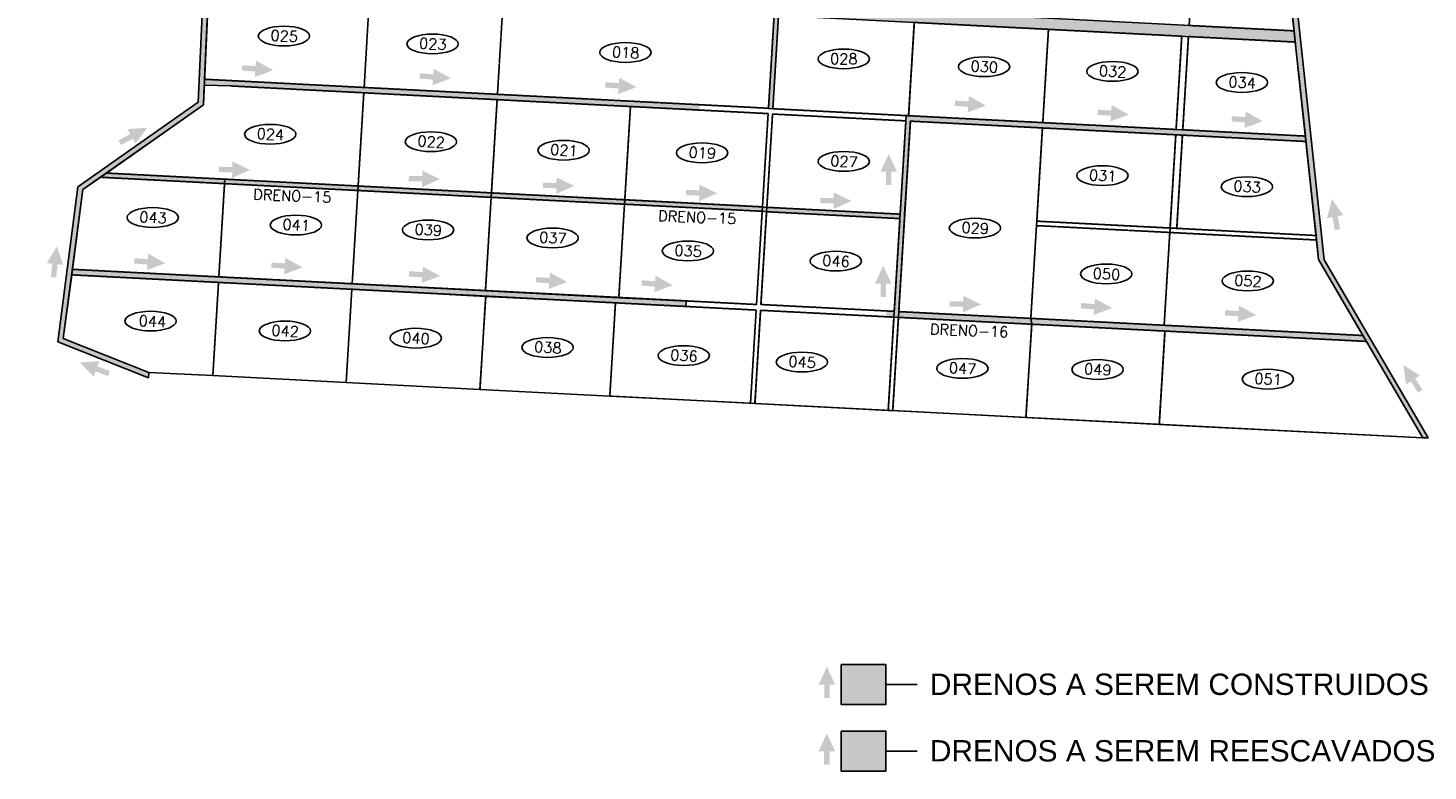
# Model space of a CAD drawing. Header units: millimetres. Extents: x 321201 to 324347, y 8942614 to 8946094.
# Tile 1 of 2: x 321201 to 324347, y 8942614 to 8944285. Entities that reach past the tile are written whole.
import ezdxf
from ezdxf.enums import TextEntityAlignment as Align

# ---------------------------------------------------------------- set-up
doc = ezdxf.new("R2010")
doc.units = ezdxf.units.MM
doc.linetypes.add('DASHED2', pattern=[0.3, 0.2, -0.1])
doc.linetypes.add('HIDDEN', pattern=[0.75, 0.5, -0.25])
for name, color, linetype in [('CORR', 7, 'DASHED2'), ('FASE1', 5, 'HIDDEN'), ('HATCH VERDE', 3, 'Continuous'), ('HATCH VERMELHA', 1, 'Continuous'), ('LOTE', 7, 'DASHED2'), ('NOVA MALHA', 1, 'Continuous'), ('PA-LOTE', 7, 'Continuous'), ('PA-NUM-LOTE-5', 3, 'Continuous')]:
    doc.layers.add(name, color=color, linetype=linetype)
doc.styles.add('140CL', font='simplex.shx')
doc.styles.get("Standard").update_dxf_attribs({"font": 'arial.ttf'})

msp = doc.modelspace()

# ---------------------------------------------------------------- hatches: boundary and pattern name
at = {"layer": 'HATCH VERDE'}
for points in [[(324113.5, 8943763.9), (324033.4, 8944510.4), (323112, 8945725.1), (323112, 8945848.4), (323100, 8945846.3), (323100, 8945717.3), (324021.8, 8944505.8), (324101.4, 8943764), (324201, 8943593.4), (324201, 8943593.4), (324208.7, 8943580.1), (324335.2, 8943363.3), (324347.2, 8943363.3)], [(321751.6, 8944189.8), (321713.1, 8944211.3), (321712.2, 8944198.8), (321682.2, 8944201.1), (321681.3, 8944189.1), (321711.3, 8944186.8), (321710.3, 8944174.4)], [(322151, 8944171.6), (322112.5, 8944193), (322111.6, 8944180.6), (322081.7, 8944182.8), (322080.8, 8944170.9), (322110.7, 8944168.6), (322109.7, 8944156.1)], [(321597.3, 8944169.5), (321596.7, 8944156.1), (321655.7, 8944154.5), (321655.7, 8944154.5), (321955.3, 8944139.1), (322254.9, 8944123.7), (322254.9, 8944123.1), (322709.3, 8944100.3), (322709.9, 8944112.3)], [(322568, 8944151.6), (322529.5, 8944173.1), (322528.6, 8944160.6), (322498.6, 8944162.9), (322497.7, 8944150.9), (322527.7, 8944148.7), (322526.7, 8944136.2)], [(323353.8, 8944110.4), (323315.3, 8944131.8), (323314.3, 8944119.3), (323284.4, 8944121.6), (323283.5, 8944109.6), (323313.4, 8944107.4), (323312.5, 8944094.9)], [(323674.7, 8944090.1), (323636.2, 8944111.6), (323635.3, 8944099.1), (323605.4, 8944101.4), (323604.5, 8944089.4), (323634.4, 8944087.2), (323633.4, 8944074.7)], [(323975.9, 8944075.4), (323937.4, 8944096.9), (323936.5, 8944084.4), (323906.5, 8944086.6), (323905.6, 8944074.7), (323935.6, 8944072.4), (323934.6, 8944060)], [(321468.4, 8944060.3), (321424.4, 8944057.5), (321430.4, 8944046.5), (321404, 8944032.3), (321409.7, 8944021.7), (321436.1, 8944036), (321442.1, 8944025)], [(323135.2, 8944001.6), (323116.7, 8943961.6), (323129.2, 8943961.6), (323129.2, 8943931.6), (323141.2, 8943931.6), (323141.2, 8943961.6), (323153.7, 8943961.6)], [(324131.3, 8943900), (324120.2, 8943857.4), (324132.5, 8943859.6), (324137.9, 8943830.1), (324149.7, 8943832.3), (324144.3, 8943861.8), (324156.6, 8943864)], [(321265.5, 8943793.9), (321242.7, 8943756.2), (321255.1, 8943754.8), (321251.8, 8943725), (321263.8, 8943723.7), (321267.1, 8943753.5), (321279.5, 8943752.1)], [(321509.4, 8943755.9), (321470.9, 8943777.4), (321470, 8943764.9), (321440.1, 8943767.2), (321439.2, 8943755.2), (321469.1, 8943752.9), (321468.1, 8943740.5)], [(321817.4, 8943746.5), (321778.9, 8943767.9), (321778, 8943755.4), (321748.1, 8943757.7), (321747.2, 8943745.7), (321777.1, 8943743.5), (321776.1, 8943731)], [(322126.7, 8943727), (322088.2, 8943748.4), (322087.3, 8943736), (322057.3, 8943738.2), (322056.4, 8943726.3), (322086.4, 8943724), (322085.4, 8943711.6)], [(323122.7, 8943750.3), (323104.2, 8943710.3), (323116.7, 8943710.3), (323116.7, 8943680.3), (323128.7, 8943680.3), (323128.7, 8943710.3), (323141.2, 8943710.3)], [(322412.2, 8943713.7), (322373.7, 8943735.2), (322372.8, 8943722.7), (322342.9, 8943724.9), (322342, 8943713), (322371.9, 8943710.7), (322371, 8943698.3)], [(322649.7, 8943706.4), (322611.2, 8943727.9), (322610.2, 8943715.4), (322580.3, 8943717.6), (322579.4, 8943705.7), (322609.3, 8943703.4), (322608.4, 8943691)], [(323637.1, 8943655.1), (323598.6, 8943676.6), (323597.6, 8943664.1), (323567.7, 8943666.4), (323566.8, 8943654.4), (323596.7, 8943652.1), (323595.8, 8943639.7)], [(323960.9, 8943639.4), (323922.4, 8943660.8), (323921.5, 8943648.4), (323891.6, 8943650.6), (323890.7, 8943638.6), (323920.6, 8943636.4), (323919.7, 8943623.9)], [(321317.1, 8943532.6), (321348, 8943501.1), (321352.4, 8943512.8), (321380.4, 8943502.1), (321384.7, 8943513.3), (321356.7, 8943524), (321361.1, 8943535.7)], [(324291.8, 8943527), (324298, 8943483.3), (324308.5, 8943490.1), (324324.8, 8943465), (324334.9, 8943471.5), (324318.6, 8943496.7), (324329, 8943503.5)], [(322996, 8942699), (322977.5, 8942659), (322990, 8942659), (322990, 8942629), (323002, 8942629), (323002, 8942659), (323014.5, 8942659)], [(323028.2, 8942704.1), (323028.2, 8942614.4), (323128.9, 8942614.4), (323128.9, 8942704.1)]]:
    msp.add_hatch(color=256, dxfattribs=at).paths.add_polyline_path(points)
h = msp.add_hatch(color=256, dxfattribs=at)
h.paths.add_polyline_path([(323454.4, 8943631.9), (323456.4, 8943618.8), (324208.7, 8943580.1), (324201, 8943593.4)])
h.paths.add_polyline_path([(321300.3, 8943742.2), (321298.7, 8943729.8), (321628.8, 8943712.8), (322520.9, 8943666.9), (322520.9, 8943666.9), (322520.9, 8943666.9), (322679.1, 8943658.8), (322679.7, 8943671), (322528.4, 8943678.8), (322528.3, 8943678.5), (322228.7, 8943693.9), (322228.7, 8943694.3)])
h.paths.add_polyline_path([(323179.9, 8944087.6), (323174.4, 8944087.8), (323173.7, 8944075.9), (323146.8, 8943634.7), (323146.9, 8943634.7), (323146.9, 8943634.7), (323156.8, 8943634.1), (323157.6, 8943647.2), (323157.6, 8943647.2), (323170.3, 8943855.7), (323183.7, 8944075.3), (323480.5, 8944060.1), (324072.9, 8944029.6), (324071.6, 8944041.7)])
h.paths.add_polyline_path([(321471.7, 8943498.6), (321472.4, 8943510.5), (321279.8, 8943586.9), (321324, 8943921.5), (321594.7, 8944112), (321615.2, 8944564.5), (321217.3, 8945121.7), (322135.3, 8945689.9), (322115.4, 8945690.9), (321200.5, 8945124.7), (321603.1, 8944561), (321582.9, 8944117.8), (321312.7, 8943927.6), (321287.9, 8943730.8), (321267.9, 8943579.4)])
at = {"layer": 'HATCH VERMELHA'}
for points in [[(322779.1, 8944343.5), (322778.2, 8944329.1), (321607.3, 8944389.3), (321606.8, 8944379.3), (322877.5, 8944313.9), (322864.7, 8944103.9), (322874.7, 8944103.2), (322887.5, 8944312.9), (324048.9, 8944253.1), (324046.2, 8944278.3)], [(321699.6, 8943965.4), (321660, 8943984.7), (321659.8, 8943972.2), (321629.8, 8943972.8), (321629.5, 8943960.8), (321659.5, 8943960.2), (321659.3, 8943947.7)], [(321376.6, 8943958.6), (321363.4, 8943949.2), (323160.3, 8943856.3), (323160.9, 8943866.2)], [(322126.5, 8943944.9), (322086.8, 8943964.2), (322086.6, 8943951.7), (322056.6, 8943952.3), (322056.3, 8943940.3), (322086.3, 8943939.7), (322086.1, 8943927.2)], [(322428.2, 8943929.7), (322388.5, 8943948.9), (322388.3, 8943936.4), (322358.3, 8943937), (322358.1, 8943925), (322388, 8943924.4), (322387.8, 8943911.9)], [(322749.3, 8943913.3), (322709.6, 8943932.5), (322709.4, 8943920), (322679.4, 8943920.6), (322679.2, 8943908.6), (322709.2, 8943908), (322708.9, 8943895.5)], [(323051.3, 8943895.7), (323011.7, 8943914.9), (323011.4, 8943902.4), (322981.4, 8943903), (322981.2, 8943891), (323011.2, 8943890.4), (323011, 8943877.9)], [(323342.4, 8943663.1), (323302.8, 8943682.4), (323302.5, 8943669.9), (323272.5, 8943670.5), (323272.3, 8943658.5), (323302.3, 8943657.9), (323302, 8943645.4)], [(322996.1, 8942848.6), (322977.6, 8942808.6), (322990.1, 8942808.6), (322990.1, 8942778.6), (323002.1, 8942778.6), (323002.1, 8942808.6), (323014.6, 8942808.6)], [(323128.9, 8942764), (323128.9, 8942853.7), (323028.2, 8942853.7), (323028.2, 8942764)]]:
    msp.add_hatch(color=256, dxfattribs=at).paths.add_polyline_path(points)
h = msp.add_hatch(color=256, dxfattribs=at)
h.paths.add_polyline_path([(323147.6, 8943647.7), (323129.6, 8943648.6), (323129, 8943635.6), (323146.8, 8943634.7)])
h.paths.add_polyline_path([(323157.6, 8943647.2), (323156.8, 8943634.2), (323456.4, 8943618.8), (323454.4, 8943631.9)])

# ---------------------------------------------------------------- linework, layer by layer
at = {"layer": 'CORR'}
for p, q in [((322864.8, 8944104.3), (322877.5, 8944313.9)), ((322874.7, 8944103.2), (322887.5, 8944312.9)), ((323192.7, 8944297.2), (323793.7, 8944266.3)), ((323810.2, 8944290.4), (324046.2, 8944278.3)), ((323780.9, 8944056.6), (323793.7, 8944266.3)), ((323795.9, 8944055.9), (323808.7, 8944265.5)), ((323808.7, 8944265.5), (324048.9, 8944253.1)), ((321597.3, 8944169.5), (322864.8, 8944104.3)), ((321655.6, 8944154.5), (321655.7, 8944154.5)), ((321655.7, 8944154.5), (322864.1, 8944092.3)), ((322874.7, 8944103.2), (323179.9, 8944087.5)), ((322851.3, 8943882.7), (322864.1, 8944092.3)), ((322851.3, 8943882.7), (322863.2, 8944078.8)), ((322861.3, 8943881.6), (322874, 8944091.3)), ((322861.3, 8943881.6), (322873.2, 8944078.8)), ((322874, 8944091.3), (323173.7, 8944075.9)), ((323117.2, 8944078.8), (323173.7, 8944075.9)), ((323160.9, 8943866.2), (323173.7, 8944075.9)), ((323160.9, 8943866.2), (323173.7, 8944075.9)), ((323170.9, 8943865.7), (323183.7, 8944075.3)), ((323170.9, 8943865.7), (323183.7, 8944075.3)), ((323179.9, 8944087.5), (323780.9, 8944056.6)), ((323183.7, 8944075.3), (323787.3, 8944044.3)), ((323183.7, 8944075.3), (323780.2, 8944044.7)), ((323350.8, 8944078.8), (323780.9, 8944056.6)), ((323780.9, 8944056.6), (323782.2, 8944078.8)), ((323795.9, 8944055.9), (323797.3, 8944078.8)), ((323767.4, 8943835), (323780.2, 8944044.7)), ((323782.4, 8943834.3), (323795.1, 8944043.9)), ((323787.3, 8944044.3), (324072.9, 8944029.6)), ((323795.1, 8944043.9), (324072.9, 8944029.6)), ((323795.9, 8944055.9), (324071.6, 8944041.7)), ((323795.9, 8944055.9), (324071.6, 8944041.7)), ((321363.4, 8943949.2), (322850.7, 8943872.7)), ((321363.4, 8943949.2), (322850.7, 8943872.7)), ((321376.6, 8943958.6), (322851.3, 8943882.7)), ((321376.6, 8943958.6), (322851.3, 8943882.7)), ((322861.3, 8943881.6), (323160.9, 8943866.2)), ((322861.3, 8943881.6), (323160.9, 8943866.2)), ((322838, 8943663.1), (322850.7, 8943872.7)), ((322838, 8943663.1), (322850.7, 8943872.7)), ((322848, 8943663.1), (322860.7, 8943871.7)), ((322848, 8943663.1), (322860.7, 8943871.7)), ((322860.7, 8943871.7), (323160.3, 8943856.2)), ((322860.7, 8943871.7), (323160.3, 8943856.2)), ((323147.6, 8943647.7), (323160.3, 8943856.2)), ((323147.6, 8943647.7), (323160.3, 8943856.2)), ((323157.6, 8943647.2), (323170.3, 8943855.7)), ((323157.6, 8943647.2), (323170.3, 8943855.7)), ((323170.3, 8943855.7), (323170.3, 8943855.7)), ((323170.3, 8943855.7), (323170.3, 8943855.7)), ((323170.9, 8943865.7), (323170.9, 8943865.7)), ((323170.9, 8943865.7), (323170.9, 8943865.7)), ((323467.8, 8943850.5), (323774.6, 8943834.7)), ((323467.8, 8943850.5), (323767.4, 8943835)), ((323467.1, 8943840.5), (324096.7, 8943808.1)), ((323467.1, 8943840.5), (324096.7, 8943808.1)), ((323774.6, 8943834.7), (324095.6, 8943818.2)), ((323782.4, 8943834.3), (324095.6, 8943818.2)), ((321298.7, 8943729.8), (322837.2, 8943650.6)), ((321298.7, 8943729.8), (322837.2, 8943650.6)), ((321300.3, 8943742.2), (322838, 8943663.1)), ((321300.3, 8943742.2), (322838, 8943663.1)), ((322848, 8943663.1), (323147.6, 8943647.7)), ((322848, 8943663.1), (323147.6, 8943647.7)), ((322824.5, 8943441), (322837.2, 8943650.6)), ((322824.5, 8943441), (322837.2, 8943650.6)), ((322834.5, 8943440.5), (322847.2, 8943650.1)), ((322834.5, 8943440.5), (322847.2, 8943650.1)), ((322847.2, 8943650.1), (323146.9, 8943634.7)), ((322847.2, 8943650.1), (323146.8, 8943634.7)), ((323134, 8943425.1), (323146.8, 8943634.7)), ((323144, 8943424.6), (323156.8, 8943634.2)), ((323156.8, 8943634.2), (324208.7, 8943580.1)), ((323156.8, 8943634.2), (324208.7, 8943580.1)), ((323157.6, 8943647.2), (324201, 8943593.4)), ((323157.6, 8943647.2), (324201, 8943593.4)), ((322534.8, 8943455.9), (322534.8, 8943456)), ((322534.8, 8943455.9), (322534.8, 8943456))]:
    msp.add_line(p, q, dxfattribs=at)
at = {"layer": 'FASE1'}
msp.add_line((324101.4, 8943764), (324021.8, 8944505.8), dxfattribs=at)
at = {"layer": 'HATCH VERDE'}
msp.add_line((323128.9, 8942659.3), (323198.9, 8942659.3), dxfattribs=at)
for points in [[(323100, 8945846.3), (323100, 8945717.3), (324021.8, 8944505.8), (324101.4, 8943764), (324335.2, 8943363.3), (324347.2, 8943363.3), (324113.5, 8943763.9), (324033.4, 8944510.4), (323112, 8945725.1), (323112, 8945848.4)], [(321471.7, 8943498.6), (321472.4, 8943510.5), (321279.8, 8943586.9), (321324, 8943921.5), (321594.7, 8944112), (321615.2, 8944564.5), (321217.3, 8945121.7), (322135.3, 8945689.9), (322115.4, 8945690.9), (321200.5, 8945124.7), (321603.1, 8944561), (321582.9, 8944117.8), (321312.7, 8943927.6), (321267.9, 8943579.4)], [(324208.7, 8943580.1), (323456.4, 8943618.8), (323454.4, 8943631.9), (324201, 8943593.4)], [(323028.2, 8942704.1), (323128.9, 8942704.1), (323128.9, 8942614.4), (323028.2, 8942614.4)]]:
    msp.add_lwpolyline(points, close=True, dxfattribs=at)
for points in [[(323146.8, 8943634.7), (323156.8, 8943634.1), (323183.7, 8944075.3), (324072.9, 8944029.6), (324071.6, 8944041.7), (323179.9, 8944087.6), (323174.4, 8944087.8), (323173.7, 8944075.9), (323146.8, 8943634.7)], [(321298.7, 8943729.8), (322679.1, 8943658.8), (322679.7, 8943671), (321300.3, 8943742.2), (321298.7, 8943729.8)]]:
    msp.add_lwpolyline(points, dxfattribs=at)
at = {"layer": 'HATCH VERMELHA'}
msp.add_line((323128.9, 8942808.8), (323198.9, 8942808.8), dxfattribs=at)
for points in [[(321606.8, 8944379.3), (321607.3, 8944389.3), (322778.2, 8944329.1), (322779.1, 8944343.5), (324046.2, 8944278.3), (324048.9, 8944253.1), (322887.5, 8944312.9), (322874.7, 8944103.2), (322864.7, 8944103.9), (322877.5, 8944313.9)], [(321363.4, 8943949.2), (321376.6, 8943958.6), (323160.9, 8943866.2), (323160.3, 8943856.3)], [(323028.2, 8942853.7), (323128.9, 8942853.7), (323128.9, 8942764), (323028.2, 8942764)]]:
    msp.add_lwpolyline(points, close=True, dxfattribs=at)
at = {"layer": 'LOTE'}
for p, q in [((322255.7, 8944135.6), (322268.5, 8944345.3)), ((323179.9, 8944087.5), (323192.7, 8944297.2)), ((323481.3, 8944072), (323494.1, 8944281.7)), ((321942.5, 8943929.5), (321955.3, 8944139.1)), ((322242.1, 8943914), (322254.9, 8944123.7)), ((322541.8, 8943898.6), (322554.6, 8944108.3)), ((321942.5, 8943929.5), (321951.6, 8944078.8)), ((322242.1, 8943914), (322252.2, 8944078.8)), ((322541.8, 8943898.6), (322552.8, 8944078.8)), ((323481.3, 8944072), (323481.7, 8944078.8)), ((323467.8, 8943850.5), (323480.5, 8944060.1)), ((323467.8, 8943850.5), (323480.5, 8944060.1)), ((321629.5, 8943725.3), (321642.3, 8943934.9)), ((321629.5, 8943725.3), (321642.3, 8943934.9)), ((321929.1, 8943709.3), (321941.9, 8943919.5)), ((321929.1, 8943709.3), (321941.9, 8943919.5)), ((322228.7, 8943693.9), (322241.5, 8943904.1)), ((322228.7, 8943693.9), (322241.5, 8943904.1)), ((322528.4, 8943678.5), (322541.2, 8943888.7)), ((322528.4, 8943678.5), (322541.2, 8943888.7)), ((323454.4, 8943631.9), (323467.2, 8943840.5)), ((323454.4, 8943631.9), (323467.2, 8943840.5)), ((323754.1, 8943616.4), (323766.8, 8943825.1)), ((323754.1, 8943616.4), (323766.8, 8943825.1)), ((321616, 8943503.2), (321628.8, 8943712.8)), ((321616, 8943503.2), (321628.8, 8943712.8)), ((321915.6, 8943487.7), (321928.4, 8943697.4)), ((321915.6, 8943487.7), (321928.4, 8943697.4)), ((322216.4, 8943471.5), (322229.2, 8943681.1)), ((322216.4, 8943471.5), (322229.2, 8943681.1)), ((322508.2, 8943457.3), (322520.9, 8943666.9)), ((322508.2, 8943457.3), (322520.9, 8943666.9)), ((323134.1, 8943425.1), (323146.9, 8943634.7)), ((323443.7, 8943409.2), (323456.4, 8943618.8)), ((323443.7, 8943409.2), (323456.4, 8943618.8)), ((323743.3, 8943393.7), (323756.1, 8943603.4)), ((323743.3, 8943393.7), (323756.1, 8943603.4))]:
    msp.add_line(p, q, dxfattribs=at)
at = {"layer": 'LOTE', "linetype": 'Continuous'}
msp.add_line((323767.4, 8943835), (323780.2, 8944044.7), dxfattribs=at)
at = {"layer": 'PA-LOTE'}
msp.add_line((324046.2, 8944278.3), (324021.8, 8944505.8), dxfattribs=at)
for points in [[(323810.2, 8944290.4), (323822.8, 8944497.1), (323835.6, 8944706.7), (323870.3, 8944704.9), (324021.8, 8944505.8), (324046.2, 8944278.3), (323810.2, 8944290.4)], [(322874.7, 8944103.2), (322887.5, 8944312.9), (323192.6, 8944297.2), (323179.9, 8944087.6), (322874.7, 8944103.2)], [(323179.9, 8944087.6), (323192.6, 8944297.2), (323494, 8944281.7), (323481.3, 8944072.1), (323179.9, 8944087.6)], [(323481.3, 8944072.1), (323494, 8944281.7), (323793.7, 8944266.3), (323780.9, 8944056.6), (323481.3, 8944072.1)], [(323795.9, 8944055.9), (323808.6, 8944265.5), (324048.9, 8944253.1), (324071.6, 8944041.7), (323795.9, 8944055.9)], [(322254.9, 8944123.7), (322242.1, 8943914), (321942.5, 8943929.5), (321955.3, 8944139.1), (322254.9, 8944123.7)], [(322554.5, 8944108.3), (322541.8, 8943898.6), (322242.1, 8943914), (322254.9, 8944123.7), (322554.5, 8944108.3)], [(323173.7, 8944075.9), (323160.9, 8943866.2), (322861.3, 8943881.6), (322874, 8944091.3), (323173.7, 8944075.9)], [(323170.9, 8943865.7), (323170.9, 8943865.7), (323183.7, 8944075.3), (323480.5, 8944060.1)], [(323480.5, 8944060.1), (323467.8, 8943850.5)], [(323795.1, 8944043.9), (323782.4, 8943834.3), (323767.4, 8943835), (323467.8, 8943850.5), (323480.5, 8944060.1), (323780.2, 8944044.7), (323795.1, 8944043.9)], [(324072.9, 8944029.6), (324095.6, 8943818.2), (323782.4, 8943834.3), (323795.1, 8944043.9), (324072.9, 8944029.6)], [(321376.7, 8943958.6), (321642.9, 8943944.9), (321642.3, 8943934.9), (321629.5, 8943725.3), (321300.3, 8943742.2)], [(321629.5, 8943725.3), (321642.3, 8943934.9), (321642.9, 8943944.9), (321942.5, 8943929.5), (321941.9, 8943919.5), (321929.1, 8943709.3), (321629.5, 8943725.3)], [(321929.1, 8943709.3), (321941.9, 8943919.5), (321942.5, 8943929.5), (322242.1, 8943914), (322241.5, 8943904.1), (322228.7, 8943693.9), (321929.1, 8943709.3)], [(322228.7, 8943693.9), (322241.5, 8943904.1), (322242.1, 8943914), (322541.8, 8943898.6), (322541.2, 8943888.7), (322528.3, 8943678.5), (322228.7, 8943693.9)], [(322528.3, 8943678.5), (322541.2, 8943888.7), (322541.8, 8943898.6), (322851.3, 8943882.7), (322850.7, 8943872.7), (322838, 8943663.1), (322528.3, 8943678.5)], [(322848, 8943663.1), (322860.7, 8943871.7), (322861.3, 8943881.6), (323160.9, 8943866.2), (323160.3, 8943856.3), (323147.6, 8943647.7), (322848, 8943663.1)], [(323157.6, 8943647.2), (323170.3, 8943855.7), (323170.9, 8943865.7), (323170.9, 8943865.7)], [(323467.8, 8943850.5), (323467.1, 8943840.5), (323454.4, 8943631.9), (323157.6, 8943647.2)], [(323454.4, 8943631.9), (323467.1, 8943840.5), (323467.8, 8943850.5), (323767.4, 8943835), (323766.8, 8943825.1), (323754, 8943616.4), (323454.4, 8943631.9)], [(323754, 8943616.4), (323766.8, 8943825.1), (323766.8, 8943825.1), (323766.8, 8943825.1), (324096.7, 8943808.1), (324096.7, 8943808.1), (324101.4, 8943764), (324200.9, 8943593.4), (323754, 8943616.4)], [(321631, 8943749.4), (321629.5, 8943725.3), (321300.3, 8943742.2)], [(321298.7, 8943729.8), (321628.8, 8943712.8)], [(321930.6, 8943734), (321929.1, 8943709.3), (321629.5, 8943725.3)], [(322230.2, 8943718.6), (322228.7, 8943693.9), (321929.1, 8943709.3)], [(321628.8, 8943712.8), (321616, 8943503.2), (321472.4, 8943510.5), (321279.8, 8943586.9)], [(321928.4, 8943697.4), (321915.6, 8943487.8), (321616, 8943503.2), (321628.8, 8943712.8), (321928.4, 8943697.4)], [(321928.4, 8943697.4), (321915.6, 8943487.8), (321616, 8943503.2), (321628.8, 8943712.8), (321928.4, 8943697.4)], [(322229.2, 8943681.1), (322216.4, 8943472.3), (321915.6, 8943487.8), (321928.4, 8943697.4), (322229.2, 8943681.1)], [(322229.2, 8943681.1), (322216.4, 8943472.3), (321915.6, 8943487.8), (321928.4, 8943697.4), (322229.2, 8943681.1)], [(322529.8, 8943703.1), (322528.3, 8943678.5), (322228.7, 8943693.9)], [(322839.4, 8943687.2), (322838, 8943663.1), (322528.3, 8943678.5)], [(322520.9, 8943666.9), (322508.2, 8943457.3), (322216.4, 8943472.3), (322229.2, 8943681.1), (322520.9, 8943666.9)], [(322520.9, 8943666.9), (322508.2, 8943457.3), (322216.4, 8943472.3), (322229.2, 8943681.1), (322520.9, 8943666.9)], [(322837.2, 8943650.6), (322824.5, 8943441), (322508.2, 8943457.3), (322520.9, 8943666.9), (322837.2, 8943650.6)], [(322837.2, 8943650.6), (322824.5, 8943441), (322508.2, 8943457.3), (322520.9, 8943666.9), (322837.2, 8943650.6)], [(323149, 8943671.3), (323147.6, 8943647.7), (322848, 8943663.1)], [(323455.9, 8943655.5), (323454.4, 8943631.9), (323157.6, 8943647.2)], [(323156.8, 8943634.2), (323144, 8943424.6), (323134.1, 8943425.1), (322834.5, 8943440.5), (322847.2, 8943650.1), (323146.9, 8943634.7), (323146.9, 8943634.7)], [(323156.8, 8943634.2), (323144, 8943424.6), (323134.1, 8943425.1), (322834.5, 8943440.5), (322847.2, 8943650.1), (323146.9, 8943634.7), (323146.9, 8943634.7)], [(323456.4, 8943618.8), (323443.6, 8943409.2), (323144, 8943424.6), (323156.8, 8943634.2), (323456.4, 8943618.8)], [(323456.4, 8943618.8), (323443.6, 8943409.2), (323144, 8943424.6), (323156.8, 8943634.2), (323456.4, 8943618.8)], [(323755.5, 8943640.1), (323754, 8943616.4), (323454.4, 8943631.9)], [(323756, 8943603.4), (323743.3, 8943393.7), (323443.6, 8943409.2), (323456.4, 8943618.8), (323756, 8943603.4)], [(323756, 8943603.4), (323743.3, 8943393.7), (323443.6, 8943409.2), (323456.4, 8943618.8), (323756, 8943603.4)], [(324208.7, 8943580.1), (324335.2, 8943363.3), (323743.3, 8943393.7), (323756, 8943603.4), (324208.7, 8943580.1)], [(324186.7, 8943617.9), (324200.9, 8943593.4), (323754, 8943616.4)], [(322500, 8943457.7), (324335.2, 8943363.3)], [(323500, 8943406.3), (324335.2, 8943363.3)]]:
    msp.add_lwpolyline(points, dxfattribs=at)
for points in [[(321969.2, 8944370.7), (321955.9, 8944151.1), (321597.3, 8944169.5), (321607.3, 8944389.3)], [(321955.3, 8944139.1), (321655.7, 8944154.5), (321596.7, 8944156.1), (321594.7, 8944112), (321376.7, 8943958.6), (321642.9, 8943944.9), (321942.5, 8943929.5)], [(322554.5, 8944108.3), (322864, 8944092.3), (322851.3, 8943882.7), (322541.8, 8943898.6)], [(321642.9, 8943944.9), (321629.5, 8943725.3), (321300.3, 8943742.2), (321324, 8943921.5), (321376.7, 8943958.6)], [(321628.8, 8943712.8), (321616, 8943503.2), (321472.4, 8943510.5), (321279.8, 8943586.9), (321298.7, 8943729.8)]]:
    msp.add_lwpolyline(points, close=True, dxfattribs=at)
at = {"layer": 'PA-LOTE', "ltscale": 0.03}
for points in [[(323767.4, 8943835), (323780.2, 8944044.7)], [(323134.1, 8943425.1), (323146.9, 8943634.7)], [(323134.1, 8943425.1), (323146.9, 8943634.7)]]:
    msp.add_lwpolyline(points, dxfattribs=at)
at = {"layer": 'PA-NUM-LOTE-5'}
for centre in [(321775.9, 8944266.7), (322109.8, 8944249), (322543.3, 8944229.7), (323034.1, 8944215.3), (323349.3, 8944197.7), (323637.8, 8944187.1), (323928.9, 8944162.2), (321744.9, 8944045.9), (322106.2, 8944029), (322404.4, 8944010), (322715.6, 8944004.1), (323034, 8943984.9), (323615.4, 8943952.8), (323940.1, 8943928), (323940.1, 8943928), (323940.1, 8943928), (321480.9, 8943858.7), (321802.8, 8943841.8), (322099.7, 8943830.7), (323329, 8943834.9), (322379.7, 8943812.8), (322683.7, 8943783.5), (323016, 8943760.7), (323623.9, 8943731.8), (323941.9, 8943716.1), (321476.2, 8943625.8), (321778, 8943603.6), (322072, 8943587.5), (322368.4, 8943566.5), (322674.3, 8943548.3), (322940, 8943533.7), (323300.6, 8943519.5), (323604.4, 8943517), (323987.2, 8943495.3)]:
    msp.add_ellipse(centre, major_axis=(57.7, 0), ratio=0.384685, dxfattribs=at)

# ---------------------------------------------------------------- texts
at = {"char_height": 48, "attachment_point": 1}
for s, insert in [('DRENOS A SEREM CONSTRUIDOS', (323227.7, 8942833.4)), ('DRENOS A SEREM REESCAVADOS', (323227.7, 8942683.8))]:
    msp.add_mtext_dynamic_manual_height_columns(s, width=1220.471, gutter_width=12.5, heights=[0], dxfattribs=dict(at, insert=insert))
at = {"layer": 'HATCH VERMELHA', "style": '140CL'}
for s, p in [('DRENO-15', (321794, 8943895.5)), ('DRENO-15', (322704.1, 8943847.3)), ('DRENO-16', (323315.3, 8943592.6))]:
    msp.add_text(s, height=24, rotation=357.7215, dxfattribs=at).set_placement(p, align=Align.CENTER)
at = {"layer": 'NOVA MALHA', "color": 7, "style": '140CL'}
for s, rotation, p in [('025', 356.8189, (321775.9, 8944254.8)), ('023', 356.8189, (322109.8, 8944237.1)), ('018', 356.8189, (322543.3, 8944217.7)), ('028', 359.6697, (323034.1, 8944203.4)), ('030', 356.8189, (323349.3, 8944185.8)), ('032', 356.8189, (323637.8, 8944175.2)), ('034', 356.8189, (323928.9, 8944150.3)), ('024', 356.8189, (321744.9, 8944034)), ('022', 356.8189, (322106.2, 8944017.1)), ('021', 356.8189, (322404.4, 8943998.1)), ('019', 356.8189, (322715.6, 8943992.2)), ('027', 356.8189, (323034, 8943973)), ('031', 356.8189, (323615.4, 8943940.9)), ('033', 356.8189, (323940.1, 8943916.1)), ('043', 356.8189, (321480.9, 8943846.8)), ('041', 356.8189, (321802.8, 8943829.9)), ('039', 356.8189, (322099.7, 8943818.8)), ('029', 356.8189, (323329, 8943823)), ('037', 356.8189, (322379.7, 8943800.9)), ('035', 356.8189, (322683.7, 8943771.6)), ('046', 356.8189, (323016, 8943748.8)), ('050', 356.8189, (323623.9, 8943719.9)), ('052', 356.8189, (323941.9, 8943704.2)), ('044', 356.8189, (321479.7, 8943613.4)), ('042', 356.8189, (321778, 8943591.7)), ('040', 356.8189, (322072, 8943575.5)), ('038', 356.8189, (322368.4, 8943554.6)), ('036', 356.8189, (322674.3, 8943536.4)), ('045', 356.8189, (322940, 8943521.8)), ('047', 356.8189, (323300.6, 8943507.6)), ('049', 356.8189, (323604.4, 8943505.1)), ('051', 356.8189, (323987.2, 8943483.4))]:
    msp.add_text(s, height=24, rotation=rotation, dxfattribs=at).set_placement(p, align=Align.CENTER)

doc.saveas('drawing.dxf')
